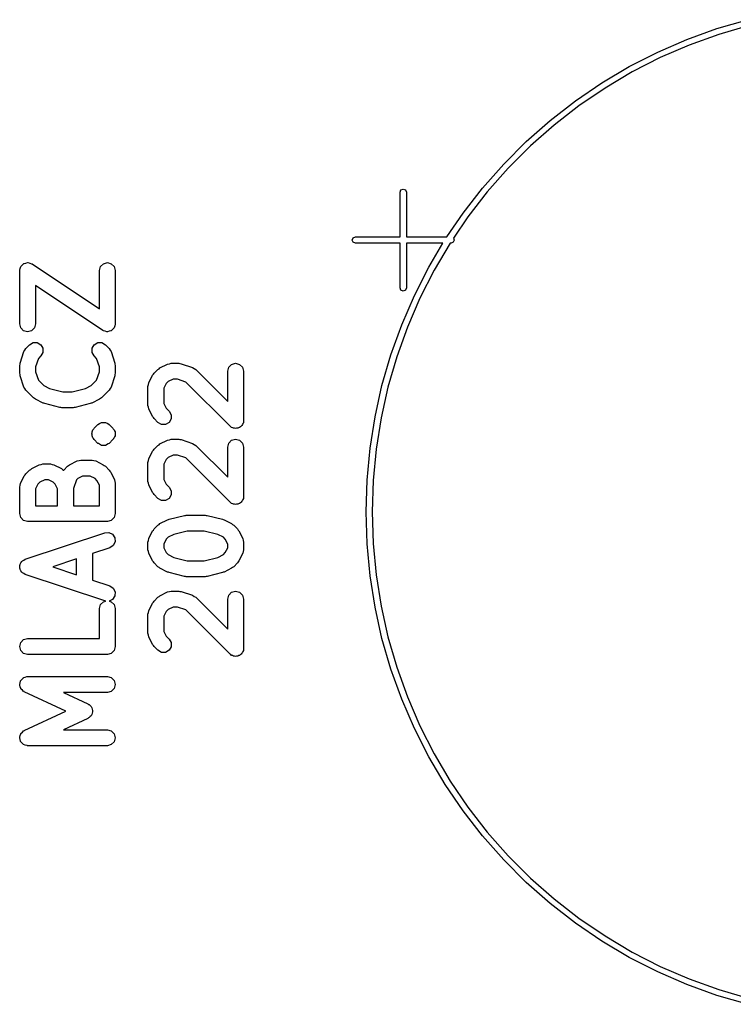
# Model space of a CAD drawing. Extents: x 0.03 to 2.37, y -0.23 to 1.87.
# Tile 4 of 13: x 0.11 to 0.64, y 1.07 to 1.8. Entities that reach past the tile are written whole.
import ezdxf

# ---------------------------------------------------------------- set-up
doc = ezdxf.new("R2010")
doc.units = 0
doc.header["$MEASUREMENT"] = 0
doc.layers.add('BLACK', color=7, linetype='CONTINUOUS')

msp = doc.modelspace()

# ---------------------------------------------------------------- linework, layer by layer
at = {"layer": 'BLACK', "linetype": 'CONTINUOUS'}
for p, q in [((0.630937, 1.79496), (0.653643, 1.80156)), ((0.60869, 1.78696), (0.630937, 1.79496)), ((0.65477, 1.79717), (0.632338, 1.79065)), ((0.58699, 1.77756), (0.60869, 1.78696)), ((0.632338, 1.79065), (0.610359, 1.78274)), ((0.610359, 1.78274), (0.58892, 1.77346)), ((0.565923, 1.76683), (0.58699, 1.77756)), ((0.58892, 1.77346), (0.568107, 1.76286)), ((0.545571, 1.75479), (0.565923, 1.76683)), ((0.568107, 1.76286), (0.548, 1.75097)), ((0.526015, 1.7415), (0.545571, 1.75479)), ((0.548, 1.75097), (0.528679, 1.73784)), ((0.507332, 1.72701), (0.526015, 1.7415)), ((0.528679, 1.73784), (0.510221, 1.72352)), ((0.489596, 1.71138), (0.507332, 1.72701)), ((0.510221, 1.72352), (0.492699, 1.70807)), ((0.472876, 1.69466), (0.489596, 1.71138)), ((0.492699, 1.70807), (0.476181, 1.69155)), ((0.45724, 1.67692), (0.472876, 1.69466)), ((0.476181, 1.69155), (0.460733, 1.67403)), ((0.396085, 1.67382), (0.396777, 1.67549)), ((0.396085, 1.64075), (0.396085, 1.67382)), ((0.396777, 1.67549), (0.398447, 1.67618)), ((0.398447, 1.67618), (0.400118, 1.67549)), ((0.400118, 1.67549), (0.400809, 1.67382)), ((0.400809, 1.67382), (0.400809, 1.64075)), ((0.442748, 1.65824), (0.45724, 1.67692)), ((0.460733, 1.67403), (0.446415, 1.65557)), ((0.430862, 1.64075), (0.442748, 1.65824)), ((0.446415, 1.65557), (0.435672, 1.63976)), ((0.361344, 1.64006), (0.363014, 1.64075)), ((0.363014, 1.64075), (0.396085, 1.64075)), ((0.400809, 1.64075), (0.430862, 1.64075)), ((0.360652, 1.63839), (0.361344, 1.64006)), ((0.361344, 1.63672), (0.360652, 1.63839)), ((0.363014, 1.63602), (0.361344, 1.63672)), ((0.396085, 1.63602), (0.363014, 1.63602)), ((0.396085, 1.60295), (0.396085, 1.63602)), ((0.427886, 1.63602), (0.400809, 1.63602)), ((0.400809, 1.63602), (0.400809, 1.60295)), ((0.417422, 1.61833), (0.427886, 1.63602)), ((0.43315, 1.63602), (0.421394, 1.61615)), ((0.43388, 1.63602), (0.43315, 1.63602)), ((0.435551, 1.63672), (0.43388, 1.63602)), ((0.436243, 1.63839), (0.435551, 1.63672)), ((0.435672, 1.63976), (0.436243, 1.63839)), ((0.114659, 1.61741), (0.115007, 1.61871)), ((0.115007, 1.61871), (0.115145, 1.61885)), ((0.115145, 1.61885), (0.115207, 1.61904)), ((0.115207, 1.61904), (0.116217, 1.61992)), ((0.116217, 1.61992), (0.117168, 1.62087)), ((0.117168, 1.62087), (0.117357, 1.62092)), ((0.117357, 1.62092), (0.117503, 1.62105)), ((0.117503, 1.62105), (0.118822, 1.62132)), ((0.118822, 1.62132), (0.120121, 1.62166)), ((0.120121, 1.62166), (0.12031, 1.62161)), ((0.12031, 1.62161), (0.120501, 1.62165)), ((0.120501, 1.62165), (0.121775, 1.62122)), ((0.121775, 1.62122), (0.123074, 1.62087)), ((0.123074, 1.62087), (0.123212, 1.62074)), ((0.123212, 1.62074), (0.123397, 1.62067)), ((0.123397, 1.62067), (0.173271, 1.58742)), ((0.173271, 1.61576), (0.174062, 1.61871)), ((0.174062, 1.61871), (0.176223, 1.62087)), ((0.176223, 1.62087), (0.179176, 1.62166)), ((0.179176, 1.62166), (0.182129, 1.62087)), ((0.182129, 1.62087), (0.18429, 1.61871)), ((0.18429, 1.61871), (0.185082, 1.61576)), ((0.114215, 1.61576), (0.114266, 1.61595)), ((0.114215, 1.57639), (0.114215, 1.61576)), ((0.114228, 1.61614), (0.114659, 1.61741)), ((0.114266, 1.61595), (0.114228, 1.61614)), ((0.173271, 1.58742), (0.173271, 1.61576)), ((0.185082, 1.61576), (0.185082, 1.57639)), ((0.406687, 1.59726), (0.417422, 1.61833)), ((0.421394, 1.61615), (0.410789, 1.59533)), ((0.1759, 1.57148), (0.126026, 1.60472)), ((0.126026, 1.60472), (0.126026, 1.57639)), ((0.396777, 1.60128), (0.396085, 1.60295)), ((0.398447, 1.60059), (0.396777, 1.60128)), ((0.397297, 1.57556), (0.406687, 1.59726)), ((0.400118, 1.60128), (0.398447, 1.60059)), ((0.400809, 1.60295), (0.400118, 1.60128)), ((0.410789, 1.59533), (0.401512, 1.57389)), ((0.115007, 1.57344), (0.114215, 1.57639)), ((0.126026, 1.57639), (0.125235, 1.57344)), ((0.185069, 1.57601), (0.184638, 1.57474)), ((0.185082, 1.57639), (0.185031, 1.5762)), ((0.185031, 1.5762), (0.185069, 1.57601)), ((0.389287, 1.55332), (0.397297, 1.57556)), ((0.117168, 1.57127), (0.115007, 1.57344)), ((0.120121, 1.57048), (0.117168, 1.57127)), ((0.123074, 1.57127), (0.120121, 1.57048)), ((0.125235, 1.57344), (0.123074, 1.57127)), ((0.176085, 1.57141), (0.1759, 1.57148)), ((0.176223, 1.57127), (0.176085, 1.57141)), ((0.177522, 1.57093), (0.176223, 1.57127)), ((0.178796, 1.5705), (0.177522, 1.57093)), ((0.178987, 1.57053), (0.178796, 1.5705)), ((0.179176, 1.57048), (0.178987, 1.57053)), ((0.180475, 1.57083), (0.179176, 1.57048)), ((0.181794, 1.5711), (0.180475, 1.57083)), ((0.18194, 1.57122), (0.181794, 1.5711)), ((0.182129, 1.57127), (0.18194, 1.57122)), ((0.18308, 1.57223), (0.182129, 1.57127)), ((0.18409, 1.57311), (0.18308, 1.57223)), ((0.184152, 1.5733), (0.18409, 1.57311)), ((0.18429, 1.57344), (0.184152, 1.5733)), ((0.184638, 1.57474), (0.18429, 1.57344)), ((0.401512, 1.57389), (0.393599, 1.55191)), ((0.118757, 1.55807), (0.121569, 1.56088)), ((0.121569, 1.56088), (0.124217, 1.56241)), ((0.124217, 1.56241), (0.127274, 1.56241)), ((0.127274, 1.56241), (0.129921, 1.56088)), ((0.129921, 1.56088), (0.131449, 1.55823)), ((0.167847, 1.55823), (0.169376, 1.56088)), ((0.169376, 1.56088), (0.172023, 1.56241)), ((0.172023, 1.56241), (0.17508, 1.56241)), ((0.17508, 1.56241), (0.177728, 1.56088)), ((0.177728, 1.56088), (0.18054, 1.55807)), ((0.114518, 1.54732), (0.117331, 1.55576)), ((0.117331, 1.55576), (0.118079, 1.55689)), ((0.118079, 1.55689), (0.118757, 1.55807)), ((0.131449, 1.55518), (0.129921, 1.55253)), ((0.131449, 1.55823), (0.131449, 1.55518)), ((0.167847, 1.55518), (0.167847, 1.55823)), ((0.169376, 1.55253), (0.167847, 1.55518)), ((0.18054, 1.55807), (0.181218, 1.55689)), ((0.181218, 1.55689), (0.181966, 1.55576)), ((0.181966, 1.55576), (0.184778, 1.54732)), ((0.382691, 1.53061), (0.389287, 1.55332)), ((0.114215, 1.54546), (0.114461, 1.54637)), ((0.114461, 1.54637), (0.114518, 1.54732)), ((0.128095, 1.5507), (0.126026, 1.5445)), ((0.129921, 1.55253), (0.128095, 1.5507)), ((0.171202, 1.5507), (0.169376, 1.55253)), ((0.173271, 1.5445), (0.171202, 1.5507)), ((0.184778, 1.54732), (0.184835, 1.54637)), ((0.184835, 1.54637), (0.185082, 1.54546)), ((0.218183, 1.54371), (0.223807, 1.54652)), ((0.223807, 1.54652), (0.225137, 1.54679)), ((0.225137, 1.54679), (0.226448, 1.54714)), ((0.226448, 1.54714), (0.232073, 1.54714)), ((0.232073, 1.54714), (0.232991, 1.5469)), ((0.232991, 1.5469), (0.23394, 1.54684)), ((0.23394, 1.54684), (0.242376, 1.54403)), ((0.26914, 1.54419), (0.271302, 1.54635)), ((0.271302, 1.54635), (0.274255, 1.54714)), ((0.274255, 1.54714), (0.277208, 1.54635)), ((0.277208, 1.54635), (0.279369, 1.54419)), ((0.393599, 1.55191), (0.387082, 1.52948)), ((0.114215, 1.53983), (0.114215, 1.54546)), ((0.114461, 1.53891), (0.114215, 1.53983)), ((0.114518, 1.53796), (0.114461, 1.53891)), ((0.126026, 1.5445), (0.126026, 1.54079)), ((0.126026, 1.54079), (0.128095, 1.53458)), ((0.171202, 1.53458), (0.173271, 1.54079)), ((0.173271, 1.54079), (0.173271, 1.5445)), ((0.184835, 1.53891), (0.184778, 1.53796)), ((0.185082, 1.53983), (0.184835, 1.53891)), ((0.185082, 1.54546), (0.185082, 1.53983)), ((0.21273, 1.53825), (0.213361, 1.53897)), ((0.213361, 1.53897), (0.213836, 1.53979)), ((0.213836, 1.53979), (0.216648, 1.5426)), ((0.216648, 1.5426), (0.217472, 1.54308)), ((0.217472, 1.54308), (0.218183, 1.54371)), ((0.242376, 1.54403), (0.243509, 1.54328)), ((0.243509, 1.54328), (0.244685, 1.5426)), ((0.244685, 1.5426), (0.268349, 1.51894)), ((0.268349, 1.54124), (0.26914, 1.54419)), ((0.268349, 1.51894), (0.268349, 1.54124)), ((0.279369, 1.54419), (0.28016, 1.54124)), ((0.28016, 1.54124), (0.28016, 1.50468)), ((0.117331, 1.52953), (0.114518, 1.53796)), ((0.128095, 1.53458), (0.132056, 1.53062)), ((0.167241, 1.53062), (0.171202, 1.53458)), ((0.184778, 1.53796), (0.181966, 1.52953)), ((0.209294, 1.52999), (0.209645, 1.5313)), ((0.209645, 1.5313), (0.209918, 1.53263)), ((0.209918, 1.53263), (0.21273, 1.53825)), ((0.222865, 1.53211), (0.221105, 1.52859)), ((0.224322, 1.53357), (0.222865, 1.53211)), ((0.227842, 1.53533), (0.224322, 1.53357)), ((0.231114, 1.53533), (0.227842, 1.53533)), ((0.237319, 1.53326), (0.231114, 1.53533)), ((0.270079, 1.5005), (0.237319, 1.53326)), ((0.118079, 1.52839), (0.117331, 1.52953)), ((0.118757, 1.52722), (0.118079, 1.52839)), ((0.124382, 1.52159), (0.118757, 1.52722)), ((0.132056, 1.53062), (0.136243, 1.52853)), ((0.136243, 1.52853), (0.146157, 1.52605)), ((0.146157, 1.52605), (0.15314, 1.52605)), ((0.15314, 1.52605), (0.163054, 1.52853)), ((0.163054, 1.52853), (0.167241, 1.53062)), ((0.18054, 1.52722), (0.174915, 1.52159)), ((0.181218, 1.52839), (0.18054, 1.52722)), ((0.181966, 1.52953), (0.181218, 1.52839)), ((0.209294, 1.51593), (0.209294, 1.52999)), ((0.221105, 1.52859), (0.221105, 1.51732)), ((0.377533, 1.50753), (0.382691, 1.53061)), ((0.387082, 1.52948), (0.381986, 1.50668)), ((0.125205, 1.52112), (0.124382, 1.52159)), ((0.125916, 1.52049), (0.125205, 1.52112)), ((0.131541, 1.51768), (0.125916, 1.52049)), ((0.132179, 1.51755), (0.131541, 1.51768)), ((0.132749, 1.51723), (0.132179, 1.51755)), ((0.143998, 1.51442), (0.132749, 1.51723)), ((0.166548, 1.51723), (0.155299, 1.51442)), ((0.167118, 1.51755), (0.166548, 1.51723)), ((0.167756, 1.51768), (0.167118, 1.51755)), ((0.173381, 1.52049), (0.167756, 1.51768)), ((0.174092, 1.52112), (0.173381, 1.52049)), ((0.174915, 1.52159), (0.174092, 1.52112)), ((0.221105, 1.51732), (0.222865, 1.5138)), ((0.144726, 1.51443), (0.143998, 1.51442)), ((0.14543, 1.51424), (0.144726, 1.51443)), ((0.153867, 1.51424), (0.14543, 1.51424)), ((0.154571, 1.51443), (0.153867, 1.51424)), ((0.155299, 1.51442), (0.154571, 1.51443)), ((0.209645, 1.51462), (0.209294, 1.51593)), ((0.209918, 1.51329), (0.209645, 1.51462)), ((0.21273, 1.50766), (0.209918, 1.51329)), ((0.222865, 1.5138), (0.225, 1.51167)), ((0.225, 1.51167), (0.226528, 1.50902)), ((0.172188, 1.50182), (0.173307, 1.50247)), ((0.173307, 1.50247), (0.174835, 1.50335)), ((0.174835, 1.50335), (0.177892, 1.50335)), ((0.177892, 1.50335), (0.179421, 1.50247)), ((0.179421, 1.50247), (0.18054, 1.50182)), ((0.213361, 1.50695), (0.21273, 1.50766)), ((0.213836, 1.50613), (0.213361, 1.50695)), ((0.216648, 1.50332), (0.213836, 1.50613)), ((0.219295, 1.50179), (0.216648, 1.50332)), ((0.225, 1.50332), (0.222352, 1.50179)), ((0.226528, 1.50596), (0.225, 1.50332)), ((0.226528, 1.50902), (0.226528, 1.50596)), ((0.27957, 1.50248), (0.279369, 1.50173)), ((0.279959, 1.50315), (0.27957, 1.50248)), ((0.28016, 1.50468), (0.279959, 1.50393)), ((0.279959, 1.50393), (0.279959, 1.50315)), ((0.373834, 1.48418), (0.377533, 1.50753)), ((0.381986, 1.50668), (0.378332, 1.48361)), ((0.167646, 1.49484), (0.167847, 1.49559)), ((0.167847, 1.49409), (0.167646, 1.49484)), ((0.167847, 1.49637), (0.168236, 1.49704)), ((0.167847, 1.49559), (0.167847, 1.49637)), ((0.168236, 1.49704), (0.168437, 1.49779)), ((0.168437, 1.49779), (0.168987, 1.49834)), ((0.168987, 1.49834), (0.169118, 1.49857)), ((0.169118, 1.49857), (0.169376, 1.49901)), ((0.169376, 1.49901), (0.172188, 1.50182)), ((0.18054, 1.50182), (0.183352, 1.49901)), ((0.183352, 1.49901), (0.183352, 1.49901)), ((0.183352, 1.49901), (0.183352, 1.49901)), ((0.183352, 1.49901), (0.183609, 1.49857)), ((0.183609, 1.49857), (0.183741, 1.49834)), ((0.183741, 1.49834), (0.18429, 1.49779)), ((0.18429, 1.49779), (0.184492, 1.49704)), ((0.184492, 1.49704), (0.18488, 1.49637)), ((0.18488, 1.49637), (0.18488, 1.49559)), ((0.18488, 1.49559), (0.185082, 1.49484)), ((0.185082, 1.49484), (0.18488, 1.49409)), ((0.222352, 1.50179), (0.219295, 1.50179)), ((0.270752, 1.50011), (0.270079, 1.5005)), ((0.271302, 1.49957), (0.270752, 1.50011)), ((0.272053, 1.49936), (0.271302, 1.49957)), ((0.272726, 1.49898), (0.272053, 1.49936)), ((0.273504, 1.49898), (0.272726, 1.49898)), ((0.274255, 1.49877), (0.273504, 1.49898)), ((0.275006, 1.49898), (0.274255, 1.49877)), ((0.275783, 1.49898), (0.275006, 1.49898)), ((0.276457, 1.49936), (0.275783, 1.49898)), ((0.277208, 1.49957), (0.276457, 1.49936)), ((0.277757, 1.50011), (0.277208, 1.49957)), ((0.278431, 1.5005), (0.277757, 1.50011)), ((0.278819, 1.50118), (0.278431, 1.5005)), ((0.279369, 1.50173), (0.278819, 1.50118)), ((0.167847, 1.49331), (0.167847, 1.49409)), ((0.168236, 1.49264), (0.167847, 1.49331)), ((0.168437, 1.49188), (0.168236, 1.49264)), ((0.168987, 1.49133), (0.168437, 1.49188)), ((0.169376, 1.49066), (0.168987, 1.49133)), ((0.172188, 1.48785), (0.169376, 1.49066)), ((0.172558, 1.48764), (0.172188, 1.48785)), ((0.172188, 1.48785), (0.172188, 1.48785)), ((0.174835, 1.48632), (0.172558, 1.48764)), ((0.179873, 1.48746), (0.177892, 1.48632)), ((0.18054, 1.48785), (0.179873, 1.48746)), ((0.183352, 1.49066), (0.18054, 1.48785)), ((0.183421, 1.49078), (0.183352, 1.49066)), ((0.183741, 1.49133), (0.183421, 1.49078)), ((0.18429, 1.49188), (0.183741, 1.49133)), ((0.184492, 1.49264), (0.18429, 1.49188)), ((0.18488, 1.49331), (0.184492, 1.49264)), ((0.18488, 1.49409), (0.18488, 1.49331)), ((0.217472, 1.48683), (0.218183, 1.48746)), ((0.218183, 1.48746), (0.223807, 1.49028)), ((0.223807, 1.49028), (0.225137, 1.49055)), ((0.225137, 1.49055), (0.226448, 1.4909)), ((0.226448, 1.4909), (0.232073, 1.4909)), ((0.232073, 1.4909), (0.232991, 1.49065)), ((0.232991, 1.49065), (0.23394, 1.4906)), ((0.23394, 1.4906), (0.242376, 1.48778)), ((0.242376, 1.48778), (0.243509, 1.48704)), ((0.268349, 1.48499), (0.26914, 1.48795)), ((0.26914, 1.48795), (0.271302, 1.49011)), ((0.271302, 1.49011), (0.274255, 1.4909)), ((0.274255, 1.4909), (0.277208, 1.49011)), ((0.277208, 1.49011), (0.279369, 1.48795)), ((0.279369, 1.48795), (0.28016, 1.48499)), ((0.177892, 1.48632), (0.174835, 1.48632)), ((0.209918, 1.47639), (0.21273, 1.48201)), ((0.21273, 1.48201), (0.213361, 1.48272)), ((0.213361, 1.48272), (0.213836, 1.48355)), ((0.213836, 1.48355), (0.216648, 1.48636)), ((0.216648, 1.48636), (0.217472, 1.48683)), ((0.243509, 1.48704), (0.244685, 1.48636)), ((0.244685, 1.48636), (0.268349, 1.46269)), ((0.268349, 1.46269), (0.268349, 1.48499)), ((0.28016, 1.48499), (0.28016, 1.44844)), ((0.371609, 1.46064), (0.373834, 1.48418)), ((0.378332, 1.48361), (0.376133, 1.46036)), ((0.151226, 1.472), (0.15685, 1.47481)), ((0.15685, 1.47481), (0.15818, 1.47508)), ((0.15818, 1.47508), (0.159491, 1.47543)), ((0.159491, 1.47543), (0.167927, 1.47543)), ((0.167927, 1.47543), (0.169239, 1.47508)), ((0.169239, 1.47508), (0.170568, 1.47481)), ((0.170568, 1.47481), (0.176193, 1.472)), ((0.209294, 1.47375), (0.209645, 1.47506)), ((0.209294, 1.45969), (0.209294, 1.47375)), ((0.209645, 1.47506), (0.209918, 1.47639)), ((0.222865, 1.47587), (0.221105, 1.47235)), ((0.224322, 1.47733), (0.222865, 1.47587)), ((0.227842, 1.47909), (0.224322, 1.47733)), ((0.231114, 1.47909), (0.227842, 1.47909)), ((0.237319, 1.47702), (0.231114, 1.47909)), ((0.270079, 1.44426), (0.237319, 1.47702)), ((0.118757, 1.46527), (0.121569, 1.46808)), ((0.121569, 1.46808), (0.122393, 1.46855)), ((0.122393, 1.46855), (0.123104, 1.46919)), ((0.123104, 1.46919), (0.128728, 1.472)), ((0.128728, 1.472), (0.130058, 1.47227)), ((0.130058, 1.47227), (0.131369, 1.47262)), ((0.131369, 1.47262), (0.136994, 1.47262)), ((0.136994, 1.47262), (0.138305, 1.47227)), ((0.138305, 1.47227), (0.139635, 1.472)), ((0.139635, 1.472), (0.145259, 1.46919)), ((0.145259, 1.46919), (0.145971, 1.46855)), ((0.145971, 1.46855), (0.146794, 1.46808)), ((0.146794, 1.46808), (0.146848, 1.46803)), ((0.146848, 1.46803), (0.146879, 1.46808)), ((0.146879, 1.46808), (0.149691, 1.47089)), ((0.149691, 1.47089), (0.150514, 1.47137)), ((0.150514, 1.47137), (0.151226, 1.472)), ((0.176193, 1.472), (0.176904, 1.47137)), ((0.176904, 1.47137), (0.177728, 1.47089)), ((0.177728, 1.47089), (0.18054, 1.46808)), ((0.18054, 1.46808), (0.181015, 1.46726)), ((0.181015, 1.46726), (0.181646, 1.46654)), ((0.181646, 1.46654), (0.184458, 1.46092)), ((0.221105, 1.47235), (0.221105, 1.46108)), ((0.114839, 1.45811), (0.117651, 1.46373)), ((0.117651, 1.46373), (0.118282, 1.46444)), ((0.118282, 1.46444), (0.118757, 1.46527)), ((0.129243, 1.45905), (0.127787, 1.45759)), ((0.132764, 1.46081), (0.129243, 1.45905)), ((0.1356, 1.46081), (0.132764, 1.46081)), ((0.13912, 1.45905), (0.1356, 1.46081)), ((0.140577, 1.45759), (0.13912, 1.45905)), ((0.156216, 1.46071), (0.154148, 1.45451)), ((0.157365, 1.46186), (0.156216, 1.46071)), ((0.160885, 1.46362), (0.157365, 1.46186)), ((0.166533, 1.46362), (0.160885, 1.46362)), ((0.170054, 1.46186), (0.166533, 1.46362)), ((0.17151, 1.46041), (0.170054, 1.46186)), ((0.173271, 1.45688), (0.17151, 1.46041)), ((0.184458, 1.46092), (0.18473, 1.45959)), ((0.18473, 1.45959), (0.185082, 1.45828)), ((0.185082, 1.45828), (0.185082, 1.43578)), ((0.209645, 1.45837), (0.209294, 1.45969)), ((0.209918, 1.45704), (0.209645, 1.45837)), ((0.221105, 1.46108), (0.222865, 1.45756)), ((0.370866, 1.43701), (0.371609, 1.46064)), ((0.376133, 1.46036), (0.375399, 1.43701)), ((0.114215, 1.45547), (0.114567, 1.45678)), ((0.114215, 1.43578), (0.114215, 1.45547)), ((0.114567, 1.45678), (0.114839, 1.45811)), ((0.127787, 1.45759), (0.126026, 1.45407)), ((0.126026, 1.45407), (0.126026, 1.44169)), ((0.142337, 1.45407), (0.140577, 1.45759)), ((0.142337, 1.44169), (0.142337, 1.45407)), ((0.154148, 1.45451), (0.154148, 1.44169)), ((0.173271, 1.44169), (0.173271, 1.45688)), ((0.21273, 1.45142), (0.209918, 1.45704)), ((0.213361, 1.45071), (0.21273, 1.45142)), ((0.222865, 1.45756), (0.225, 1.45542)), ((0.225, 1.45542), (0.226528, 1.45278)), ((0.226528, 1.45278), (0.226528, 1.44972)), ((0.213836, 1.44988), (0.213361, 1.45071)), ((0.216648, 1.44707), (0.213836, 1.44988)), ((0.219295, 1.44554), (0.216648, 1.44707)), ((0.222352, 1.44554), (0.219295, 1.44554)), ((0.225, 1.44707), (0.222352, 1.44554)), ((0.226528, 1.44972), (0.225, 1.44707)), ((0.270752, 1.44387), (0.270079, 1.44426)), ((0.271302, 1.44332), (0.270752, 1.44387)), ((0.277757, 1.44387), (0.277208, 1.44332)), ((0.278431, 1.44426), (0.277757, 1.44387)), ((0.278819, 1.44493), (0.278431, 1.44426)), ((0.279369, 1.44548), (0.278819, 1.44493)), ((0.27957, 1.44623), (0.279369, 1.44548)), ((0.279959, 1.44691), (0.27957, 1.44623)), ((0.28016, 1.44844), (0.279959, 1.44769)), ((0.279959, 1.44769), (0.279959, 1.44691)), ((0.126026, 1.44169), (0.142337, 1.44169)), ((0.154148, 1.44169), (0.173271, 1.44169)), ((0.272053, 1.44312), (0.271302, 1.44332)), ((0.272726, 1.44273), (0.272053, 1.44312)), ((0.273504, 1.44273), (0.272726, 1.44273)), ((0.274255, 1.44253), (0.273504, 1.44273)), ((0.275006, 1.44273), (0.274255, 1.44253)), ((0.275783, 1.44273), (0.275006, 1.44273)), ((0.276457, 1.44312), (0.275783, 1.44273)), ((0.277208, 1.44332), (0.276457, 1.44312)), ((0.371609, 1.41337), (0.370866, 1.43701)), ((0.375399, 1.43701), (0.376133, 1.41366)), ((0.115007, 1.43283), (0.114215, 1.43578)), ((0.117168, 1.43067), (0.115007, 1.43283)), ((0.120121, 1.42988), (0.117168, 1.43067)), ((0.179176, 1.42988), (0.120121, 1.42988)), ((0.182129, 1.43067), (0.179176, 1.42988)), ((0.18429, 1.43283), (0.182129, 1.43067)), ((0.185082, 1.43578), (0.18429, 1.43283)), ((0.218183, 1.42841), (0.223807, 1.43122)), ((0.223807, 1.43122), (0.224446, 1.43135)), ((0.224446, 1.43135), (0.225016, 1.43167)), ((0.225016, 1.43167), (0.236265, 1.43448)), ((0.236265, 1.43448), (0.236993, 1.43447)), ((0.236993, 1.43447), (0.237697, 1.43466)), ((0.237697, 1.43466), (0.251758, 1.43466)), ((0.251758, 1.43466), (0.252461, 1.43447)), ((0.252461, 1.43447), (0.25319, 1.43448)), ((0.25319, 1.43448), (0.264438, 1.43167)), ((0.264438, 1.43167), (0.265008, 1.43135)), ((0.265008, 1.43135), (0.265647, 1.43122)), ((0.265647, 1.43122), (0.271271, 1.42841)), ((0.177309, 1.4217), (0.18036, 1.42188)), ((0.18036, 1.42188), (0.183094, 1.42052)), ((0.209918, 1.41733), (0.21273, 1.42296)), ((0.21273, 1.42296), (0.213361, 1.42367)), ((0.213361, 1.42367), (0.213836, 1.42449)), ((0.213836, 1.42449), (0.216648, 1.4273)), ((0.216648, 1.4273), (0.217472, 1.42778)), ((0.217472, 1.42778), (0.218183, 1.42841)), ((0.238424, 1.42285), (0.228509, 1.42037)), ((0.251031, 1.42285), (0.238424, 1.42285)), ((0.260945, 1.42037), (0.251031, 1.42285)), ((0.271271, 1.42841), (0.271983, 1.42778)), ((0.271983, 1.42778), (0.272806, 1.4273)), ((0.272806, 1.4273), (0.275618, 1.42449)), ((0.275618, 1.42449), (0.276094, 1.42367)), ((0.276094, 1.42367), (0.276725, 1.42296)), ((0.276725, 1.42296), (0.279537, 1.41733)), ((0.118253, 1.40201), (0.177309, 1.4217)), ((0.183094, 1.42052), (0.184779, 1.41796)), ((0.184962, 1.41491), (0.183595, 1.41218)), ((0.184779, 1.41796), (0.184962, 1.41491)), ((0.209294, 1.41469), (0.209645, 1.416)), ((0.209294, 1.40907), (0.209294, 1.41469)), ((0.209645, 1.416), (0.209918, 1.41733)), ((0.222865, 1.41682), (0.221105, 1.4133)), ((0.224322, 1.41827), (0.222865, 1.41682)), ((0.228509, 1.42037), (0.224322, 1.41827)), ((0.265132, 1.41827), (0.260945, 1.42037)), ((0.266589, 1.41682), (0.265132, 1.41827)), ((0.268349, 1.4133), (0.266589, 1.41682)), ((0.279537, 1.41733), (0.279809, 1.416)), ((0.279809, 1.416), (0.28016, 1.41469)), ((0.28016, 1.41469), (0.28016, 1.40907)), ((0.181044, 1.41049), (0.168209, 1.40622)), ((0.183595, 1.41218), (0.181044, 1.41049)), ((0.209645, 1.40776), (0.209294, 1.40907)), ((0.209918, 1.40643), (0.209645, 1.40776)), ((0.221105, 1.4133), (0.221105, 1.41046)), ((0.221105, 1.41046), (0.222865, 1.40694)), ((0.266589, 1.40694), (0.268349, 1.41046)), ((0.268349, 1.41046), (0.268349, 1.4133)), ((0.279809, 1.40776), (0.279537, 1.40643)), ((0.28016, 1.40907), (0.279809, 1.40776)), ((0.373834, 1.38984), (0.371609, 1.41337)), ((0.376133, 1.41366), (0.378332, 1.3904)), ((0.115172, 1.39927), (0.115702, 1.40033)), ((0.115702, 1.40033), (0.116004, 1.40053)), ((0.116004, 1.40053), (0.116203, 1.40083)), ((0.116203, 1.40083), (0.117264, 1.40136)), ((0.117264, 1.40136), (0.118253, 1.40201)), ((0.156398, 1.40228), (0.138796, 1.39641)), ((0.156398, 1.39054), (0.156398, 1.40228)), ((0.168209, 1.40622), (0.168209, 1.38661)), ((0.21273, 1.4008), (0.209918, 1.40643)), ((0.213361, 1.40009), (0.21273, 1.4008)), ((0.213836, 1.39927), (0.213361, 1.40009)), ((0.222865, 1.40694), (0.224322, 1.40548)), ((0.224322, 1.40548), (0.228509, 1.40339)), ((0.228509, 1.40339), (0.238424, 1.40091)), ((0.238424, 1.40091), (0.251031, 1.40091)), ((0.251031, 1.40091), (0.260945, 1.40339)), ((0.260945, 1.40339), (0.265132, 1.40548)), ((0.265132, 1.40548), (0.266589, 1.40694)), ((0.276094, 1.40009), (0.275618, 1.39927)), ((0.276725, 1.4008), (0.276094, 1.40009)), ((0.279537, 1.40643), (0.276725, 1.4008)), ((0.114335, 1.3976), (0.114497, 1.39792)), ((0.114406, 1.39641), (0.114335, 1.3976)), ((0.114335, 1.39523), (0.114406, 1.39641)), ((0.114497, 1.3949), (0.114335, 1.39523)), ((0.114497, 1.39792), (0.114518, 1.39828)), ((0.114518, 1.39454), (0.114497, 1.3949)), ((0.114518, 1.39828), (0.115172, 1.39927)), ((0.115172, 1.39355), (0.114518, 1.39454)), ((0.115702, 1.39249), (0.115172, 1.39355)), ((0.138796, 1.39641), (0.156398, 1.39054)), ((0.216648, 1.39645), (0.213836, 1.39927)), ((0.217471, 1.39598), (0.216648, 1.39645)), ((0.218183, 1.39535), (0.217471, 1.39598)), ((0.223807, 1.39254), (0.218183, 1.39535)), ((0.271271, 1.39535), (0.265647, 1.39254)), ((0.271983, 1.39598), (0.271271, 1.39535)), ((0.272806, 1.39645), (0.271983, 1.39598)), ((0.275618, 1.39927), (0.272806, 1.39645)), ((0.116004, 1.39229), (0.115702, 1.39249)), ((0.116203, 1.39199), (0.116004, 1.39229)), ((0.117264, 1.39146), (0.116203, 1.39199)), ((0.118253, 1.39081), (0.117264, 1.39146)), ((0.177309, 1.37112), (0.118253, 1.39081)), ((0.168209, 1.38661), (0.181044, 1.38233)), ((0.224446, 1.39241), (0.223807, 1.39254)), ((0.225016, 1.39209), (0.224446, 1.39241)), ((0.236265, 1.38928), (0.225016, 1.39209)), ((0.236993, 1.38929), (0.236265, 1.38928)), ((0.237697, 1.3891), (0.236993, 1.38929)), ((0.251758, 1.3891), (0.237697, 1.3891)), ((0.252461, 1.38929), (0.251758, 1.3891)), ((0.25319, 1.38928), (0.252461, 1.38929)), ((0.264438, 1.39209), (0.25319, 1.38928)), ((0.265008, 1.39241), (0.264438, 1.39209)), ((0.265647, 1.39254), (0.265008, 1.39241)), ((0.377533, 1.36648), (0.373834, 1.38984)), ((0.378332, 1.3904), (0.381986, 1.36733)), ((0.181044, 1.38233), (0.183595, 1.38064)), ((0.183595, 1.38064), (0.184962, 1.37791)), ((0.223807, 1.37779), (0.225137, 1.37806)), ((0.225137, 1.37806), (0.226448, 1.37841)), ((0.226448, 1.37841), (0.232073, 1.37841)), ((0.232073, 1.37841), (0.232991, 1.37817)), ((0.232991, 1.37817), (0.23394, 1.37811)), ((0.23394, 1.37811), (0.242376, 1.3753)), ((0.271302, 1.37762), (0.274255, 1.37841)), ((0.274255, 1.37841), (0.277208, 1.37762)), ((0.176223, 1.37059), (0.178043, 1.37108)), ((0.178043, 1.37108), (0.177309, 1.37112)), ((0.183094, 1.37231), (0.180523, 1.37102)), ((0.180523, 1.37102), (0.182129, 1.37059)), ((0.184779, 1.37486), (0.183094, 1.37231)), ((0.184962, 1.37791), (0.184779, 1.37486)), ((0.213361, 1.37024), (0.213836, 1.37106)), ((0.213836, 1.37106), (0.216648, 1.37387)), ((0.216648, 1.37387), (0.217472, 1.37435)), ((0.217472, 1.37435), (0.218183, 1.37498)), ((0.218183, 1.37498), (0.223807, 1.37779)), ((0.242376, 1.3753), (0.243509, 1.37455)), ((0.243509, 1.37455), (0.244685, 1.37387)), ((0.244685, 1.37387), (0.268349, 1.35021)), ((0.268349, 1.37251), (0.26914, 1.37546)), ((0.268349, 1.35021), (0.268349, 1.37251)), ((0.26914, 1.37546), (0.271302, 1.37762)), ((0.277208, 1.37762), (0.279369, 1.37546)), ((0.279369, 1.37546), (0.28016, 1.37251)), ((0.28016, 1.37251), (0.28016, 1.33595)), ((0.173271, 1.36548), (0.174062, 1.36843)), ((0.173271, 1.34326), (0.173271, 1.36548)), ((0.174062, 1.36843), (0.176223, 1.37059)), ((0.182129, 1.37059), (0.18429, 1.36843)), ((0.18429, 1.36843), (0.185082, 1.36548)), ((0.185082, 1.36548), (0.185082, 1.33736)), ((0.209645, 1.36257), (0.209918, 1.3639)), ((0.209918, 1.3639), (0.21273, 1.36953)), ((0.21273, 1.36953), (0.213361, 1.37024)), ((0.224322, 1.36484), (0.222865, 1.36339)), ((0.227842, 1.3666), (0.224322, 1.36484)), ((0.231114, 1.3666), (0.227842, 1.3666)), ((0.237319, 1.36453), (0.231114, 1.3666)), ((0.270079, 1.33177), (0.237319, 1.36453)), ((0.382691, 1.34341), (0.377533, 1.36648)), ((0.381986, 1.36733), (0.387082, 1.34453)), ((0.209294, 1.36126), (0.209645, 1.36257)), ((0.209294, 1.3472), (0.209294, 1.36126)), ((0.222865, 1.36339), (0.221105, 1.35987)), ((0.221105, 1.35987), (0.221105, 1.34859)), ((0.115007, 1.34031), (0.117168, 1.34247)), ((0.117168, 1.34247), (0.120121, 1.34326)), ((0.120121, 1.34326), (0.173271, 1.34326)), ((0.209645, 1.34589), (0.209294, 1.3472)), ((0.209918, 1.34456), (0.209645, 1.34589)), ((0.21273, 1.33893), (0.209918, 1.34456)), ((0.221105, 1.34859), (0.222865, 1.34507)), ((0.222865, 1.34507), (0.225, 1.34294)), ((0.225, 1.34294), (0.226528, 1.34029)), ((0.389287, 1.3207), (0.382691, 1.34341)), ((0.387082, 1.34453), (0.393599, 1.3221)), ((0.114215, 1.33736), (0.115007, 1.34031)), ((0.115007, 1.3344), (0.114215, 1.33736)), ((0.117168, 1.33224), (0.115007, 1.3344)), ((0.18429, 1.3344), (0.182129, 1.33224)), ((0.185082, 1.33736), (0.18429, 1.3344)), ((0.213361, 1.33822), (0.21273, 1.33893)), ((0.213836, 1.3374), (0.213361, 1.33822)), ((0.216648, 1.33459), (0.213836, 1.3374)), ((0.219295, 1.33306), (0.216648, 1.33459)), ((0.225, 1.33459), (0.222352, 1.33306)), ((0.226528, 1.33723), (0.225, 1.33459)), ((0.226528, 1.34029), (0.226528, 1.33723)), ((0.279959, 1.33442), (0.27957, 1.33375)), ((0.28016, 1.33595), (0.279959, 1.3352)), ((0.279959, 1.3352), (0.279959, 1.33442)), ((0.120121, 1.33145), (0.117168, 1.33224)), ((0.179176, 1.33145), (0.120121, 1.33145)), ((0.182129, 1.33224), (0.179176, 1.33145)), ((0.222352, 1.33306), (0.219295, 1.33306)), ((0.270752, 1.33139), (0.270079, 1.33177)), ((0.271302, 1.33084), (0.270752, 1.33139)), ((0.272053, 1.33063), (0.271302, 1.33084)), ((0.272726, 1.33025), (0.272053, 1.33063)), ((0.273504, 1.33025), (0.272726, 1.33025)), ((0.274255, 1.33004), (0.273504, 1.33025)), ((0.275006, 1.33025), (0.274255, 1.33004)), ((0.275783, 1.33025), (0.275006, 1.33025)), ((0.276457, 1.33063), (0.275783, 1.33025)), ((0.277208, 1.33084), (0.276457, 1.33063)), ((0.277757, 1.33139), (0.277208, 1.33084)), ((0.278431, 1.33177), (0.277757, 1.33139)), ((0.278819, 1.33245), (0.278431, 1.33177)), ((0.279369, 1.333), (0.278819, 1.33245)), ((0.27957, 1.33375), (0.279369, 1.333)), ((0.397297, 1.29845), (0.389287, 1.3207)), ((0.393599, 1.3221), (0.401512, 1.30012)), ((0.115007, 1.31219), (0.115912, 1.31309)), ((0.115912, 1.31309), (0.116735, 1.31407)), ((0.116735, 1.31407), (0.116982, 1.31416)), ((0.116982, 1.31416), (0.117168, 1.31435)), ((0.117168, 1.31435), (0.118405, 1.31468)), ((0.118405, 1.31468), (0.119608, 1.31512)), ((0.119608, 1.31512), (0.119867, 1.31507)), ((0.119867, 1.31507), (0.120121, 1.31514)), ((0.120121, 1.31514), (0.179176, 1.31514)), ((0.179176, 1.31514), (0.182129, 1.31435)), ((0.182129, 1.31435), (0.18429, 1.31219)), ((0.114215, 1.30924), (0.114547, 1.31047)), ((0.114283, 1.30898), (0.114215, 1.30924)), ((0.114238, 1.30872), (0.114283, 1.30898)), ((0.114675, 1.30752), (0.114238, 1.30872)), ((0.114547, 1.31047), (0.114769, 1.31173)), ((0.115007, 1.30628), (0.114675, 1.30752)), ((0.114769, 1.31173), (0.114939, 1.31193)), ((0.114939, 1.31193), (0.115007, 1.31219)), ((0.115193, 1.3061), (0.115007, 1.30628)), ((0.115282, 1.30585), (0.115193, 1.3061)), ((0.116263, 1.30503), (0.115282, 1.30585)), ((0.18429, 1.30628), (0.182129, 1.30412)), ((0.18429, 1.31219), (0.185082, 1.30924)), ((0.185082, 1.30924), (0.18429, 1.30628)), ((0.117168, 1.30412), (0.116263, 1.30503)), ((0.117422, 1.30405), (0.117168, 1.30412)), ((0.117624, 1.30388), (0.117422, 1.30405)), ((0.148338, 1.28955), (0.117624, 1.30388)), ((0.179176, 1.30333), (0.14674, 1.30333)), ((0.14674, 1.30333), (0.164801, 1.2949)), ((0.182129, 1.30412), (0.179176, 1.30333)), ((0.406687, 1.27675), (0.397297, 1.29845)), ((0.401512, 1.30012), (0.410789, 1.27868)), ((0.164801, 1.2949), (0.165199, 1.29457)), ((0.165199, 1.29457), (0.165689, 1.29439)), ((0.165689, 1.29439), (0.166352, 1.2936)), ((0.166352, 1.2936), (0.167142, 1.29294)), ((0.167142, 1.29294), (0.16732, 1.29245)), ((0.16732, 1.29245), (0.167655, 1.29205)), ((0.167655, 1.29205), (0.167834, 1.29103)), ((0.167834, 1.29103), (0.168186, 1.29006)), ((0.117624, 1.27522), (0.148338, 1.28955)), ((0.164801, 1.2842), (0.14674, 1.27577)), ((0.165199, 1.28453), (0.164801, 1.2842)), ((0.165689, 1.28471), (0.165199, 1.28453)), ((0.166352, 1.2855), (0.165689, 1.28471)), ((0.167142, 1.28616), (0.166352, 1.2855)), ((0.16732, 1.28665), (0.167142, 1.28616)), ((0.167655, 1.28705), (0.16732, 1.28665)), ((0.167834, 1.28807), (0.167655, 1.28705)), ((0.168186, 1.28904), (0.167834, 1.28807)), ((0.168186, 1.29006), (0.168096, 1.28955)), ((0.168096, 1.28955), (0.168186, 1.28904)), ((0.417422, 1.25569), (0.406687, 1.27675)), ((0.410789, 1.27868), (0.421394, 1.25787)), ((0.114215, 1.26987), (0.114283, 1.27012)), ((0.114547, 1.26863), (0.114215, 1.26987)), ((0.114238, 1.27038), (0.114675, 1.27158)), ((0.114283, 1.27012), (0.114238, 1.27038)), ((0.114675, 1.27158), (0.115007, 1.27282)), ((0.115007, 1.27282), (0.115193, 1.273)), ((0.115193, 1.273), (0.115282, 1.27325)), ((0.115282, 1.27325), (0.116263, 1.27407)), ((0.116263, 1.27407), (0.117168, 1.27498)), ((0.117168, 1.27498), (0.117422, 1.27505)), ((0.117422, 1.27505), (0.117624, 1.27522)), ((0.14674, 1.27577), (0.179176, 1.27577)), ((0.179176, 1.27577), (0.182129, 1.27498)), ((0.182129, 1.27498), (0.18429, 1.27282)), ((0.18429, 1.27282), (0.185082, 1.26987)), ((0.185082, 1.26987), (0.18429, 1.26691)), ((0.114769, 1.26737), (0.114547, 1.26863)), ((0.114939, 1.26717), (0.114769, 1.26737)), ((0.115007, 1.26691), (0.114939, 1.26717)), ((0.115912, 1.26601), (0.115007, 1.26691)), ((0.116735, 1.26503), (0.115912, 1.26601)), ((0.116982, 1.26494), (0.116735, 1.26503)), ((0.117168, 1.26475), (0.116982, 1.26494)), ((0.118405, 1.26442), (0.117168, 1.26475)), ((0.119608, 1.26398), (0.118405, 1.26442)), ((0.119867, 1.26403), (0.119608, 1.26398)), ((0.120121, 1.26396), (0.119867, 1.26403)), ((0.179176, 1.26396), (0.120121, 1.26396)), ((0.182129, 1.26475), (0.179176, 1.26396)), ((0.18429, 1.26691), (0.182129, 1.26475)), ((0.429458, 1.23533), (0.417422, 1.25569)), ((0.421394, 1.25787), (0.433285, 1.23776)), ((0.442748, 1.21578), (0.429458, 1.23533)), ((0.433285, 1.23776), (0.446415, 1.21844)), ((0.446415, 1.21844), (0.460733, 1.19999)), ((0.45724, 1.1971), (0.442748, 1.21578)), ((0.472876, 1.17936), (0.45724, 1.1971)), ((0.460733, 1.19999), (0.476181, 1.18246)), ((0.476181, 1.18246), (0.492699, 1.16594)), ((0.489596, 1.16264), (0.472876, 1.17936)), ((0.507332, 1.147), (0.489596, 1.16264)), ((0.492699, 1.16594), (0.510221, 1.1505)), ((0.526015, 1.13251), (0.507332, 1.147)), ((0.510221, 1.1505), (0.528679, 1.13618)), ((0.545571, 1.11922), (0.526015, 1.13251)), ((0.528679, 1.13618), (0.548, 1.12305)), ((0.548, 1.12305), (0.568107, 1.11116)), ((0.565923, 1.10719), (0.545571, 1.11922)), ((0.568107, 1.11116), (0.58892, 1.10055)), ((0.58699, 1.09645), (0.565923, 1.10719)), ((0.60869, 1.08706), (0.58699, 1.09645)), ((0.58892, 1.10055), (0.610359, 1.09128)), ((0.630937, 1.07905), (0.60869, 1.08706)), ((0.610359, 1.09128), (0.632338, 1.08336)), ((0.632338, 1.08336), (0.65477, 1.07685)), ((0.653643, 1.07245), (0.630937, 1.07905))]:
    msp.add_line(p, q, dxfattribs=at)

doc.saveas('drawing.dxf')
